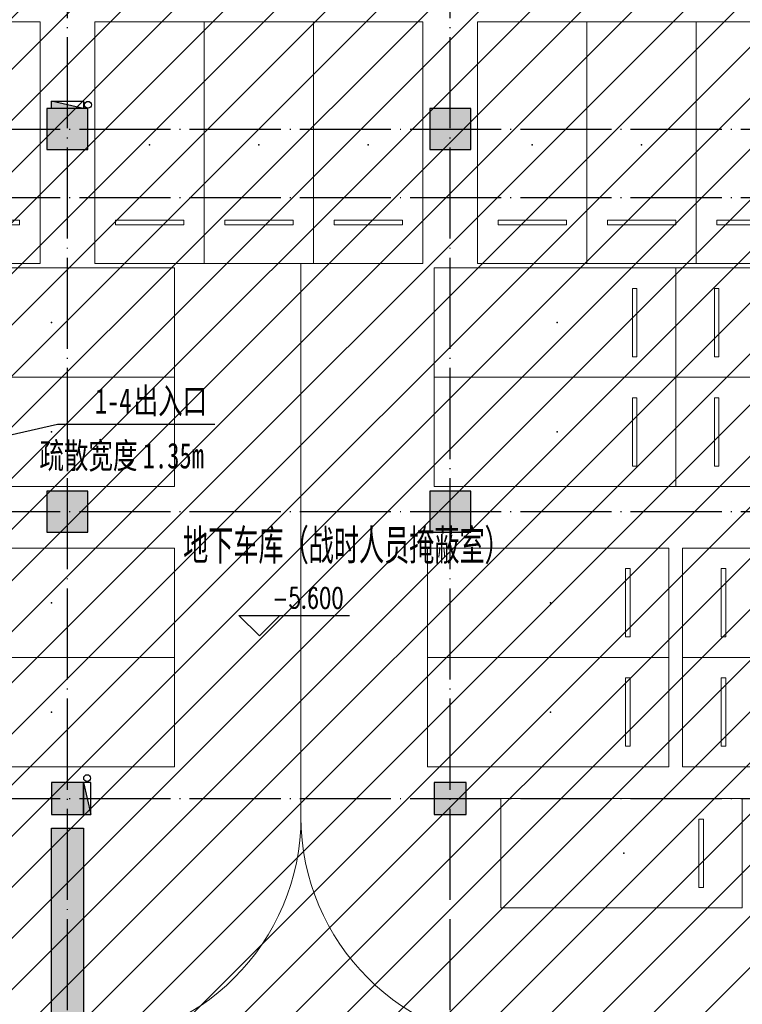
# Model space of a CAD drawing. Extents: x 797781 to 1255204, y 21234 to 1024248.
# Tile 28 of 256: x 912259 to 928120, y 78126 to 99742. Entities that reach past the tile are written whole.
import ezdxf

# ---------------------------------------------------------------- set-up
doc = ezdxf.new("R2010")
doc.units = 0
doc.header["$LTSCALE"] = 1000
doc.header["$MEASUREMENT"] = 0
doc.linetypes.add('230303生产综合楼-平面图_t8$0$DOTE', pattern=[2.42, 2, -0.2, 0.02, -0.2])
doc.layers.add('230303生产综合楼-平面图_t8$0$A-普通车位', color=252, linetype='Continuous', lineweight=9)
for name, color, linetype in [('230303生产综合楼-平面图_t8$0$A-车位编号', 7, 'Continuous'), ('230303生产综合楼-平面图_t8$0$AX-B-P01(-1F)-RFQ$0$AX-B-P01(-1F)-RFQ$0$$0$DIM_LEAD', 3, 'Continuous'), ('230303生产综合楼-平面图_t8$0$AX-B-P01(-1F)-RFQ$0$AX-B-P01(-1F)-RFQ$0$$0$PUB_TEXT', 7, 'Continuous'), ('230303生产综合楼-平面图_t8$0$COLUMN', 40, 'Continuous'), ('230303生产综合楼-平面图_t8$0$DIM_ELEV', 3, 'Continuous'), ('230303生产综合楼-平面图_t8$0$DOTE', 1, '230303生产综合楼-平面图_t8$0$DOTE'), ('230303生产综合楼-平面图_t8$0$PUB_HATCH', 8, 'Continuous'), ('230303生产综合楼-平面图_t8$0$PUB_TEXT', 7, 'Continuous'), ('EQUIP_消火栓', 7, 'Continuous'), ('PUB_HATCH', 8, 'Continuous'), ('VPIPE-消防', 1, 'Continuous')]:
    doc.layers.add(name, color=color, linetype=linetype)
doc.styles.add('230303生产综合楼-平面图_t8$0$_TCH_DIM', font='SIMPLEX', dxfattribs={"bigfont": 'GBCBIG'})
doc.styles.add('230303生产综合楼-平面图_t8$0$黑体', font='simhei.ttf', dxfattribs={"width": 0.7})

# ---------------------------------------------------------------- blocks, each defined once
blk = doc.blocks.new('减速带')
blk.add_lwpolyline([(912959, 81992), (913659, 81992), (913659, 74792), (912959, 74792)], close=True)
blk.add_solid([(912959, 81992), (913659, 81992), (912959, 74792), (913659, 74792)])
blk = doc.blocks.new('230303生产综合楼-平面图_t8$0$普通车位')
at = {"layer": '230303生产综合楼-平面图_t8$0$A-普通车位'}
for points in [[(100, -1200), (5400, -1200), (5400, 1200), (100, 1200)], [(950, 750), (950, -750), (1050, -750), (1050, 750)]]:
    blk.add_lwpolyline(points, close=True, dxfattribs=at)
at = {"layer": '230303生产综合楼-平面图_t8$0$A-车位编号'}
blk.add_point((2700, 0), dxfattribs=at)
blk = doc.blocks.new('$TwtSys$00000434')
for p, q in [((-0.5, 0.5), (-0.5, -0.5)), ((-0.5, -0.5), (0.5, 0.5)), ((0.5, 0.5), (-0.5, 0.5)), ((0.5, -0.5), (0.5, 0.5)), ((-0.5, -0.5), (0.5, -0.5))]:
    blk.add_line(p, q)
blk.add_solid([(0.5, -0.5), (0.5, 0.5), (-0.5, -0.5)])
blk = doc.blocks.new('230303生产综合楼-平面图_t8$0$-1FXHS1')
at = {"layer": 'VPIPE-消防'}
for centre in [(596666.4, -257886), (596646.4, -272668.2)]:
    blk.add_circle(centre, 75, dxfattribs=at)
at = {"layer": 'EQUIP_消火栓', "xscale": 700, "zscale": 700}
for p, yscale, rotation in [((596216.4, -257886), -160, 180.0000000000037), ((596646.4, -273118.2), 160, 269.9999999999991)]:
    blk.add_blockref('$TwtSys$00000434', p, dxfattribs=dict(at, yscale=yscale, rotation=rotation))
blk = doc.blocks.new('_FZH')
blk.add_lwpolyline([(-0.5, -0.5), (0.5, -0.5), (0.5, 0.5), (-0.5, 0.5)], close=True)
at = {"layer": 'PUB_HATCH'}
blk.add_solid([(-0.5, -0.5), (0.5, -0.5), (-0.5, 0.5), (0.5, 0.5)], dxfattribs=at)

msp = doc.modelspace()

# ---------------------------------------------------------------- hatches: boundary and pattern name
at = {"layer": '230303生产综合楼-平面图_t8$0$PUB_HATCH'}
h = msp.add_hatch(dxfattribs=at)
h.set_pattern_fill('ANSI31', color=256, scale=500)
h.set_pattern_definition([(45, (742304.1, -46432.5), (-561.266, 561.266), [])])
h.paths.add_polyline_path([(930109.1, 68893.4), (930108.6, 82492.3), (938508.6, 82492.3), (938508.2, 85667.3), (943409, 85667.3), (943409.3, 93092.3), (943762.1, 93092.3), (943758.6, 95392.3), (943508.6, 95392.3), (943508.6, 101792.3), (951058.6, 101792.3), (951058.6, 104092.3), (952808.6, 104092.3), (952808.6, 105392.3), (952708.2, 105392.3), (952709, 111192.3), (938408.6, 111192.3), (938408.6, 112942.3), (934909, 112942.3), (934909, 113292.3), (935009, 113392.3), (935009, 113792.3), (932409, 113792.3), (932409, 113392.3), (932509, 113292.3), (932509, 112992.3), (930408.6, 112992.3), (930408.6, 111192.3), (913308.6, 111192.3), (913308.6, 119592.3), (899708.6, 119592.3), (899708.6, 116092.3), (899708.6, 114673.2), (899708.6, 111192.3), (895158.6, 111192.3), (895158.6, 96992.3), (899608.6, 96992.3), (899608.6, 98042.3), (902558.6, 98042.3), (902558.6, 96992.3), (904808.6, 96992.3), (904808.2, 86592.3), (896359, 86592.3), (896156.1, 86592.3), (896158.6, 81292.3), (896158.6, 73892.3), (896158.6, 70892.3), (896358.6, 70892.3), (897858.6, 70892.3), (897858.6, 70042.3), (900108.6, 70042.3), (900108.6, 68892.3)])
h.paths.add_polyline_path([(930105.6, 68892.3), (955656.4, 68892.3), (955656.4, 72492.3), (963356.4, 72492.3), (963356.4, 68892.3), (986709.3, 68892.3), (986709.3, 70442.3), (987458.6, 70442.3), (987458.6, 70892.3), (989258.6, 70892.3), (989256.4, 88842.3), (986008.6, 88842.3), (986008.6, 90692.3), (982958.6, 90692.3), (982958.6, 94955.7), (980858.6, 94955.7), (980858.6, 99042.3), (985808.6, 99042.3), (985808.6, 96992.3), (989256.4, 96992.3), (989256.4, 109542.3), (987108.6, 109542.3), (987108.6, 109842.3), (986208.6, 109842.3), (986208.6, 111192.3), (963706.4, 111192.3), (963706.4, 119592.3), (955308.6, 119592.3), (955304.2, 111192.3), (952709, 111192.7), (952709, 105392.3), (955356.4, 105392.3), (955357.5, 98892.3), (952859.7, 98892.3), (952858.6, 95342.3), (952858.6, 94880.1), (952858.6, 93092.3), (943407.1, 93092.3), (943407.1, 85667.3), (938508.6, 85667.3), (938508.6, 82492.3), (930107.1, 82492.3)])

# ---------------------------------------------------------------- linework, layer by layer
at = {"layer": '230303生产综合楼-平面图_t8$0$A-普通车位'}
msp.add_line((918433.6, 94392.3), (918433.6, 82242.3), dxfattribs=at)
for centre, start, end in [((913433.6, 82242.3), 270, 0), ((923433.6, 82242.3), 180, 270)]:
    msp.add_arc(centre, 5000, start, end, dxfattribs=at)
at = {"layer": '230303生产综合楼-平面图_t8$0$AX-B-P01(-1F)-RFQ$0$AX-B-P01(-1F)-RFQ$0$$0$DIM_LEAD'}
for p, q in [((906740.8, 89400.3), (913085.5, 90866)), ((913085.5, 90866), (916539.6, 90866))]:
    msp.add_line(p, q, dxfattribs=at)
at = {"layer": '230303生产综合楼-平面图_t8$0$DIM_ELEV'}
for p, q in [((917520.3, 86214.1), (917070.3, 86664.1)), ((917070.3, 86664.1), (919500.3, 86664.1)), ((917520.3, 86214.1), (917970.3, 86664.1))]:
    msp.add_line(p, q, dxfattribs=at)
at = {"layer": '230303生产综合楼-平面图_t8$0$DOTE'}
for p, q in [((913308.6, 68317.3), (913308.6, 119117.3)), ((921708.6, 68317.3), (921708.6, 119117.3)), ((870008.6, 97342.3), (989908.6, 97342.3)), ((870008.6, 95842.3), (989908.6, 95842.3)), ((870008.6, 88942.3), (989908.6, 88942.3)), ((870008.6, 82642.3), (989908.6, 82642.3))]:
    msp.add_line(p, q, dxfattribs=at)

# ---------------------------------------------------------------- block references
for name, p in [('230303生产综合楼-平面图_t8$0$-1FXHS1', (317092.2, 355760.5)), ('减速带', (0, 0))]:
    msp.add_blockref(name, p)
at = {"layer": '230303生产综合楼-平面图_t8$0$A-普通车位'}
for p, rotation in [((911508.6, 94292.3), 90.00000000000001), ((915108.6, 94292.3), 90.00000000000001), ((917508.6, 94292.3), 90.00000000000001), ((919908.6, 94292.3), 90.00000000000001), ((923508.6, 94292.3), 90.00000000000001), ((925908.6, 94292.3), 90.00000000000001), ((928308.6, 94292.3), 90.00000000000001), ((926758.6, 93092.3), 180), ((926758.6, 90692.3), 180), ((926608.6, 86942.3), 180), ((926608.6, 84542.3), 180), ((928216.5, 81442.3), 180)]:
    msp.add_blockref('230303生产综合楼-平面图_t8$0$普通车位', p, dxfattribs=dict(at, rotation=rotation))
for p in [(910258.6, 93092.3), (910258.6, 90692.3)]:
    msp.add_blockref('230303生产综合楼-平面图_t8$0$普通车位', p, dxfattribs=at)
at = {"layer": '230303生产综合楼-平面图_t8$0$A-普通车位', "xscale": -1, "rotation": 180}
for p in [(926558.6, 93092.3), (926558.6, 90692.3), (910258.6, 86942.3), (926708.6, 86942.3), (910258.6, 84542.3), (926708.6, 84542.3)]:
    msp.add_blockref('230303生产综合楼-平面图_t8$0$普通车位', p, dxfattribs=at)
at = {"layer": '230303生产综合楼-平面图_t8$0$COLUMN'}
for p, xscale, yscale, zscale in [((913308.6, 97342.3), 900.0030096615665, 900, 900), ((921708.6, 97342.3), 900.0030096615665, 900, 900), ((913308.6, 88942.3), 900.0030096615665, 900, 900), ((921708.6, 88942.3), 900.0030096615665, 900, 900), ((913308.6, 82642.3), 700, 700, 700), ((921708.6, 82642.3), 700, 700, 700)]:
    msp.add_blockref('_FZH', p, dxfattribs=dict(at, xscale=xscale, yscale=yscale, zscale=zscale))

# ---------------------------------------------------------------- texts
at = {"layer": '230303生产综合楼-平面图_t8$0$AX-B-P01(-1F)-RFQ$0$AX-B-P01(-1F)-RFQ$0$$0$PUB_TEXT', "style": '230303生产综合楼-平面图_t8$0$黑体', "width": 0.7}
for s, p in [('1-4', (913908.9, 91091)), ('出入口', (914759.5, 91091)), ('疏散宽度', (912692.8, 89891)), ('1.35m', (914961.1, 89891))]:
    msp.add_text(s, height=563.29, dxfattribs=at).set_placement(p)
at = {"layer": '230303生产综合楼-平面图_t8$0$PUB_TEXT', "style": '230303生产综合楼-平面图_t8$0$_TCH_DIM'}
msp.add_text('地下车库（战时人员掩蔽室）', height=765.957, dxfattribs=at).set_placement((915846.1, 87797.6))
at = {"layer": '230303生产综合楼-平面图_t8$0$PUB_TEXT', "style": '230303生产综合楼-平面图_t8$0$_TCH_DIM', "width": 0.705882}
msp.add_text('-5.600', height=446.25, dxfattribs=at).set_placement((917805.3, 86821.6))

doc.saveas('drawing.dxf')
